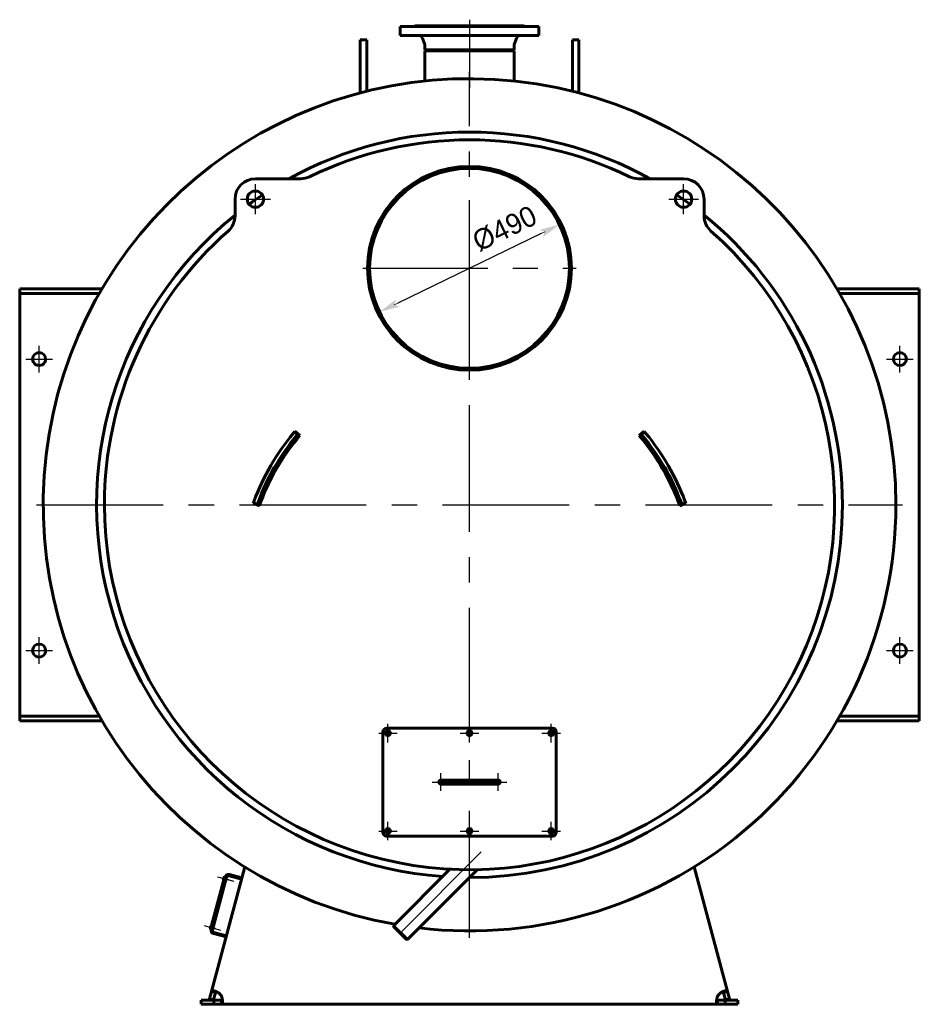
# Model space of a CAD drawing. Header units: millimetres. Extents: x 0 to 5109, y -169 to 841.
# Tile 5 of 6: x 3709 to 3929, y -120 to 121. Entities that reach past the tile are written whole.
import ezdxf

# ---------------------------------------------------------------- set-up
doc = ezdxf.new("R2010")
doc.units = ezdxf.units.MM
for name, pattern in [('CENTER_per1_scale0.163386', [8.3, 5.1875, -1.0375, 1.0375, -1.0375]), ('CENTER_per1_scale0.196850', [10, 6.25, -1.25, 1.25, -1.25]), ('CENTER_per1_scale0.236220', [12, 7.5, -1.5, 1.5, -1.5]), ('CENTER_per1_scale0.270697', [13.751396, 8.594623, -1.718925, 1.718925, -1.718925]), ('CENTER_per1_scale0.433071', [22, 13.75, -2.75, 2.75, -2.75]), ('CENTER_per1_scale0.629921', [32, 20, -4, 4, -4]), ('CENTER_per1_scale0.787402', [40, 25, -5, 5, -5]), ('CENTER_per2_scale0.866207', [44.003335, 27.502084, -5.500417, 5.500417, -5.500417]), ('CENTER_per2a_scale0.979565', [49.761905, 31.10119, -6.220238, 6.220238, -6.220238]), ('CENTER_per3_scale0.754593', [38.333333, 23.958333, -4.791667, 4.791667, -4.791667]), ('CENTER_per6_scale0.869423', [44.166667, 27.604167, -5.520833, 5.520833, -5.520833]), ('CENTER_pera_scale0.964567', [49, 30.625, -6.125, 6.125, -6.125])]:
    doc.linetypes.add(name, pattern=pattern)
doc.styles.add('TextStyle_1', font='T-FLEX Type A.TTF', dxfattribs={"height": 5})
doc.dimstyles.new('DIM_ST_3', dxfattribs={"dimtxt": 5, "dimasz": 5, "dimexe": 0, "dimexo": 0, "dimgap": 1.25, "dimtad": 1, "dimlfac": 10, "dimrnd": 0.01, "dimdsep": 46, "dimtxsty": 'TextStyle_1', "dimblk": 'Arrow_3_C7_Status', "dimcen": 0.09, "dimclrd": 7, "dimclre": 7, "dimclrt": 7, "dimazin": 0, "dimtfac": 1, "dimtdec": 0, "dimtmove": 0, "dimatfit": 0, "dimldrblk": 'NONE', "dimfxl": 1, "dimtvp": 1, "dimtolj": 1, "dimarcsym": 0})

# ---------------------------------------------------------------- blocks, each defined once
blk = doc.blocks.new('Arrow_3_C7_Status')
at = {"color": 7, "linetype": 'Continuous', "lineweight": 0}
blk.add_line((-1, 0), (-0.8, 0), dxfattribs=at)
at = {"color": 7}
blk.add_solid([(-1, -0.2), (0, 0), (-0.8, 0), (-1, 0.2)], dxfattribs=at)
blk = doc.blocks.new('*D12')
at = {"color": 7, "lineweight": -2}
blk.add_line((17.54, 69.02), (-17.54, 51.98), dxfattribs=at)
at = {"layer": 'Defpoints', "color": 0}
for p in [(22.04, 71.2), (-17.54, 51.98)]:
    blk.add_point(p, dxfattribs=at)
at = {"color": 7, "lineweight": -2, "xscale": 5, "yscale": 5, "zscale": 5}
for p, rotation in [((22.04, 71.2), 25.90282519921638), ((-22.04, 49.8), 205.9028251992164)]:
    blk.add_blockref('Arrow_3_C7_Status', p, dxfattribs=dict(at, rotation=rotation))
at = {"color": 7, "insert": (8.61, 70.24), "char_height": 5, "attachment_point": 5, "rotation": 25.9028, "style": 'TextStyle_1'}
blk.add_mtext('\\A1;%%c490{\\H0.5x;\\S^ ;} ', dxfattribs=at)
blk = doc.blocks.new('_None')
blk = doc.blocks.new('Проекция_3')
at = {"color": 7, "linetype": 'CENTER_per1_scale0.433071', "lineweight": 25}
blk.add_line((0, 121.4667), (0, 115.9333), dxfattribs=at)
at = {"color": 7, "linetype": 'Continuous', "lineweight": 60}
for p, q in [((-17, 119.8), (-17, 117.6)), ((0, 119.8), (-17, 119.8)), ((-17, 119.8), (-17, 117.6)), ((0, 120), (-13.4, 120)), ((0, 120), (13.4, 120)), ((0, 119.8), (17, 119.8)), ((17, 117.6), (17, 119.8)), ((-26.8, 110.9625), (-26.8, 116.5012)), ((-25.2, 116.5012), (-26.8, 116.5012)), ((-25.2, 110.9625), (-25.2, 116.5012)), ((0, 117.6), (-17, 117.6)), ((-11.5114, 116.9399), (-11.0145, 115.5647)), ((-11.5114, 116.9399), (-11.0145, 115.5647)), ((0, 117.6), (17, 117.6)), ((11.0145, 115.5647), (11.5114, 116.9399)), ((25.2, 110.9625), (25.2, 116.5012)), ((26.8, 116.5012), (25.2, 116.5012)), ((26.8, 110.9625), (26.8, 116.5012)), ((-10.955, 115.2249), (-10.955, 114.0916)), ((-10.955, 115.2249), (-10.955, 114.0916)), ((-10.955, 114.0916), (-10.575, 113.8)), ((0, 114.0916), (-10.955, 114.0916)), ((-10.955, 113.8), (-10.955, 106.4242)), ((-10.955, 113.8), (10.955, 113.8)), ((-10.955, 113.8), (-10.955, 106.4242)), ((0, 114.0916), (10.955, 114.0916)), ((10.575, 113.8), (10.955, 114.0916)), ((10.955, 114.0916), (10.955, 115.2249)), ((10.955, 106.4242), (10.955, 113.8)), ((-26.8, 110.9625), (-26.8, 103.505)), ((-25.2, 110.9625), (-25.2, 103.916)), ((25.2, 110.9625), (25.2, 103.916)), ((26.8, 110.9625), (26.8, 103.505)), ((10.955, 106.4242), (10.955, 106.4242)), ((-0.0021, 85), (-0.0022, 85.5)), ((0.0021, 85), (0.0022, 85.5)), ((-41.3925, 82.4524), (-52.4822, 82.4524)), ((52.4822, 82.4524), (41.3925, 82.4524)), ((-57.4822, 77.4524), (-57.4822, 73.3958)), ((57.4822, 73.3958), (57.4822, 77.4524)), ((-110.25, 55.5), (-109.1271, 55.5)), ((-110.25, 54.3), (-110.25, 55.5)), ((-110.25, 53.1), (-110.25, 54.3)), ((-109.1271, 54.3), (-110.25, 54.3)), ((-90.8765, 55.5), (-109.1271, 55.5)), ((-90.8765, 54.3), (-109.1271, 54.3)), ((-90.0625, 55.5), (-90.8765, 55.5)), ((-90.758, 54.3), (-90.8765, 54.3)), ((90.0625, 55.5), (90.8765, 55.5)), ((90.758, 54.3), (90.8765, 54.3)), ((90.8765, 55.5), (109.1271, 55.5)), ((90.8765, 54.3), (109.1271, 54.3)), ((109.1271, 55.5), (110.25, 55.5)), ((110.25, 54.3), (109.1271, 54.3)), ((110.25, 55.5), (110.25, 54.3)), ((110.25, 53.1), (110.25, 54.3)), ((-110.25, -48.1), (-110.25, 53.1)), ((110.25, 53.1), (110.25, -48.1)), ((-42.1516, 19.7184), (-42.9145, 20.3649)), ((-41.5661, 19.4807), (-42.7831, 20.5195)), ((42.7831, 20.5195), (41.5661, 19.4807)), ((42.1516, 19.7184), (42.9145, 20.3649)), ((-53.0183, 2.7915), (-51.5102, 2.257)), ((-52.0089, 2.6451), (-52.9502, 2.9826)), ((51.5102, 2.257), (53.0183, 2.7915)), ((52.0089, 2.6451), (52.9502, 2.9826)), ((-110.25, -48.1), (-110.25, -49.3)), ((110.25, -48.1), (110.25, -49.3)), ((-110.25, -49.3), (-109.1271, -49.3)), ((-110.25, -50.5), (-110.25, -49.3)), ((-109.1271, -50.5), (-110.25, -50.5)), ((-90.8765, -49.3), (-109.1271, -49.3)), ((-90.8765, -50.5), (-109.1271, -50.5)), ((-90.758, -49.3), (-90.8765, -49.3)), ((-90.0625, -50.5), (-90.8765, -50.5)), ((90.0625, -50.5), (90.8765, -50.5)), ((90.758, -49.3), (90.8765, -49.3)), ((90.8765, -49.3), (109.1271, -49.3)), ((90.8765, -50.5), (109.1271, -50.5)), ((109.1271, -49.3), (110.25, -49.3)), ((110.25, -50.5), (109.1271, -50.5)), ((110.25, -49.3), (110.25, -50.5)), ((-20.25, -52.25), (20.25, -52.25)), ((-21.25, -77.75), (-21.25, -53.25)), ((21.25, -53.25), (21.25, -77.75)), ((-5.75, -65), (-7, -65)), ((5.75, -65), (-5.75, -65)), ((7, -65), (5.75, -65)), ((-7, -66), (-5.75, -66)), ((-5.75, -66), (5.75, -66)), ((5.75, -66), (7, -66)), ((20.25, -78.75), (-20.25, -78.75)), ((-63.2408, -116.8355), (-55.0631, -86.3161)), ((-4.7872, -86.8719), (-18.6323, -100.7169)), ((55.0631, -86.3161), (63.2408, -116.8355)), ((-60.0731, -88.7861), (-63.4895, -101.5363)), ((-63.3222, -101.6846), (-59.854, -88.7412)), ((-63.2963, -101.588), (-59.8799, -88.8378)), ((-63.0324, -101.7623), (-59.5642, -88.8189)), ((-60.3321, -89.4051), (-60.195, -88.8932)), ((-60.0925, -88.8585), (-60.1215, -88.8507)), ((-59.8799, -88.8378), (-60.0731, -88.7861)), ((-59.3625, -89.2249), (-59.6522, -89.1473)), ((-59.4453, -89.534), (-59.3625, -89.2249)), ((-58.9519, -88.4653), (-55.8609, -89.2935)), ((-58.8742, -88.1755), (-55.7833, -89.0038)), ((-15.2169, -104.1323), (1.9363, -86.9791)), ((-60.2897, -89.4786), (-60.2607, -89.4863)), ((-59.7351, -89.4564), (-59.4453, -89.534)), ((-63.5415, -101.3826), (-63.4043, -100.8706)), ((-63.3019, -100.836), (-63.3308, -100.8282)), ((-62.5718, -101.2024), (-62.8616, -101.1248)), ((-62.6546, -101.5115), (-62.5718, -101.2024)), ((-15.2169, -104.1323), (-18.6323, -100.7169)), ((-18.6323, -100.7169), (-18.6323, -100.9291)), ((-18.6323, -100.9291), (-15.4291, -104.1323)), ((-63.4991, -101.4561), (-63.4701, -101.4638)), ((-63.2963, -101.588), (-63.4895, -101.5363)), ((-62.9444, -101.4339), (-62.6546, -101.5115)), ((-59.6656, -103.4926), (-62.7565, -102.6644)), ((-59.5879, -103.2029), (-62.6789, -102.3746)), ((-15.4291, -104.1323), (-15.2169, -104.1323)), ((-63.7255, -118.6446), (-63.2408, -116.8355)), ((-62.2748, -117.0943), (-63.2408, -116.8355)), ((-62.7596, -118.9034), (-62.2748, -117.0943)), ((-62.2714, -117.0815), (-62.2748, -117.0943)), ((62.2748, -117.0943), (63.2408, -116.8355)), ((62.2748, -117.0943), (62.7596, -118.9034)), ((63.2408, -116.8355), (63.7255, -118.6446)), ((-65.8, -119), (-62.6855, -119)), ((-65.8, -120), (-65.8, -119)), ((-65.8, -120), (-62.6855, -120)), ((-62.7596, -118.9034), (-63.7255, -118.6446)), ((-62.6855, -119), (-60.8125, -119)), ((-62.6855, -119), (-62.6855, -120)), ((-62.6855, -120), (-60.8125, -120)), ((-60.8125, -119), (-60.8125, -120)), ((60.8125, -120), (-60.8125, -120)), ((60.8125, -119), (62.6855, -119)), ((60.8125, -119), (60.8125, -120)), ((60.8125, -120), (62.6855, -120)), ((65.8, -119), (62.6855, -119)), ((62.6855, -119), (62.6855, -120)), ((65.8, -120), (62.6855, -120)), ((62.7596, -118.9034), (63.7255, -118.6446)), ((65.8, -119), (65.8, -120))]:
    blk.add_line(p, q, dxfattribs=at)
at = {"color": 7, "linetype": 'CENTER_per1_scale0.270697', "lineweight": 25}
blk.add_line((0, 118.6065), (0, 113.898), dxfattribs=at)
at = {"color": 7, "linetype": 'CENTER_per2_scale0.866207', "lineweight": 25}
blk.add_line((0, 116.8915), (0, 104.7575), dxfattribs=at)
at = {"color": 7, "linetype": 'CENTER_per2a_scale0.979565', "lineweight": 25}
for p, q in [((0, -103.6667), (0, 108.6667)), ((-106.1667, 2.5), (106.1667, 2.5))]:
    blk.add_line(p, q, dxfattribs=at)
at = {"color": 7, "linetype": 'CENTER_pera_scale0.964567', "lineweight": 25}
for p, q in [((0, 34.3333), (0, 86.6667)), ((-26.1667, 60.5), (26.1667, 60.5))]:
    blk.add_line(p, q, dxfattribs=at)
at = {"color": 7, "linetype": 'CENTER_per1_scale0.787402', "lineweight": 25}
for p, q in [((-52.4822, 73.7857), (-52.4822, 81.1191)), ((52.4822, 73.7857), (52.4822, 81.1191)), ((-56.1489, 77.4524), (-48.8156, 77.4524)), ((48.8156, 77.4524), (56.1489, 77.4524))]:
    blk.add_line(p, q, dxfattribs=at)
at = {"color": 7, "linetype": 'CENTER_per1_scale0.629921', "lineweight": 25}
for p, q in [((-105.5, 34.9833), (-105.5, 41.5167)), ((105.5, 34.9833), (105.5, 41.5167)), ((-108.7667, 38.25), (-102.2333, 38.25)), ((102.2333, 38.25), (108.7667, 38.25)), ((-105.5, -36.5167), (-105.5, -29.9833)), ((105.5, -36.5167), (105.5, -29.9833)), ((-108.7667, -33.25), (-102.2333, -33.25)), ((102.2333, -33.25), (108.7667, -33.25))]:
    blk.add_line(p, q, dxfattribs=at)
at = {"color": 7, "linetype": 'CENTER_per1_scale0.236220', "lineweight": 25}
for p, q in [((-20, -55.7667), (-20, -51.2333)), ((0, -55.7667), (0, -51.2333)), ((20, -55.7667), (20, -51.2333)), ((-22.2667, -53.5), (-17.7333, -53.5)), ((-2.2667, -53.5), (2.2667, -53.5)), ((17.7333, -53.5), (22.2667, -53.5)), ((-20, -79.7667), (-20, -75.2333)), ((0, -79.7667), (0, -75.2333)), ((20, -79.7667), (20, -75.2333)), ((-22.2667, -77.5), (-17.7333, -77.5)), ((-2.2667, -77.5), (2.2667, -77.5)), ((17.7333, -77.5), (22.2667, -77.5))]:
    blk.add_line(p, q, dxfattribs=at)
at = {"color": 7, "linetype": 'CENTER_per1_scale0.196850', "lineweight": 25}
for p, q in [((-7, -67.6667), (-7, -63.3333)), ((7, -67.6667), (7, -63.3333)), ((-9.1667, -65.5), (-4.8333, -65.5)), ((4.8333, -65.5), (9.1667, -65.5))]:
    blk.add_line(p, q, dxfattribs=at)
at = {"color": 7, "linetype": 'CENTER_per3_scale0.754593', "lineweight": 25}
blk.add_line((-7.4167, -65.5), (7.4167, -65.5), dxfattribs=at)
at = {"color": 7, "linetype": 'CENTER_per6_scale0.869423', "lineweight": 25}
blk.add_line((2.8862, -82.6138), (-18.2092, -103.7092), dxfattribs=at)
at = {"color": 7, "linetype": 'CENTER_per1_scale0.163386', "lineweight": 25}
for p, q in [((-61.8155, -88.7333), (-57.794, -89.8108)), ((-65.0248, -100.7108), (-61.0034, -101.7883))]:
    blk.add_line(p, q, dxfattribs=at)
at = {"color": 7, "lineweight": 60, "flags": 128}
for points in [[(-61.3089, -117.3531), (-61.3893, -117.2945), (-61.4714, -117.2377), (-61.5551, -117.1828), (-61.6401, -117.1298), (-61.7245, -117.0798), (-61.8093, -117.032), (-61.8941, -116.9866), (-61.9788, -116.9436), (-62.0615, -116.9039), (-62.1433, -116.8667), (-62.2239, -116.8321), (-62.3032, -116.8002), (-62.3806, -116.7712), (-62.4558, -116.7452), (-62.5286, -116.7221), (-62.5987, -116.7021), (-62.666, -116.6853), (-62.7302, -116.6716), (-62.7912, -116.6612), (-62.8487, -116.6541), (-62.9028, -116.6503), (-62.9529, -116.6498), (-62.9992, -116.6528), (-63.0415, -116.6591), (-63.0804, -116.669), (-63.1152, -116.6823), (-63.1458, -116.6991), (-63.1725, -116.7194), (-63.1955, -116.7434), (-63.2144, -116.7708), (-63.2294, -116.8015), (-63.2408, -116.8355)], [(-62.1086, -116.8823), (-62.1306, -116.8908), (-62.1542, -116.9035), (-62.1753, -116.9187), (-62.1947, -116.9366), (-62.2124, -116.9573), (-62.2284, -116.9807), (-62.2464, -117.0144), (-62.2619, -117.0523), (-62.2748, -117.0943)], [(-60.8125, -120), (-60.774, -119.9975), (-60.7382, -119.9898), (-60.7052, -119.977), (-60.6741, -119.9582), (-60.6459, -119.9336), (-60.6205, -119.9034), (-60.5986, -119.8687), (-60.5794, -119.8286), (-60.5628, -119.7833), (-60.5484, -119.7312), (-60.5368, -119.6737), (-60.5279, -119.6111), (-60.5221, -119.5483), (-60.5186, -119.4814), (-60.5176, -119.4107), (-60.5189, -119.3339), (-60.5228, -119.2534), (-60.5292, -119.1696), (-60.5377, -119.0864), (-60.5485, -119.0006), (-60.5617, -118.9125), (-60.5776, -118.8199), (-60.596, -118.7254), (-60.6169, -118.6296), (-60.6418, -118.527), (-60.6694, -118.4235), (-60.6999, -118.3197), (-60.7344, -118.2126), (-60.7719, -118.1058), (-60.8125, -118)], [(60.8125, -118), (60.774, -118.1002), (60.7382, -118.2012), (60.7052, -118.3026), (60.6741, -118.4069), (60.6459, -118.511), (60.6205, -118.6142), (60.5986, -118.7128), (60.5794, -118.8101), (60.5628, -118.9054), (60.5484, -119.0014), (60.5368, -119.0948), (60.5279, -119.1851), (60.5221, -119.2659), (60.5186, -119.3436), (60.5176, -119.4177), (60.5189, -119.4902), (60.5228, -119.5585), (60.5292, -119.6223), (60.5377, -119.6792), (60.5485, -119.7317), (60.5617, -119.7797), (60.5776, -119.8242), (60.596, -119.8638), (60.6169, -119.8983), (60.6418, -119.9293), (60.6694, -119.9546), (60.6999, -119.9743), (60.7344, -119.9887), (60.7719, -119.9972), (60.8125, -120)], [(63.2408, -116.8355), (63.2283, -116.7989), (63.2117, -116.7663), (63.1907, -116.7378), (63.1645, -116.7126), (63.1335, -116.6917), (63.0977, -116.675), (63.0585, -116.6629), (63.0148, -116.6547), (62.9668, -116.6503), (62.9128, -116.6499), (62.8542, -116.6536), (62.7914, -116.6612), (62.7293, -116.6718), (62.6638, -116.6858), (62.5952, -116.7031), (62.5214, -116.7243), (62.4446, -116.7489), (62.3653, -116.7768), (62.2872, -116.8065), (62.2071, -116.8392), (62.1254, -116.8746), (62.04, -116.914), (61.9536, -116.9562), (61.8664, -117.0012), (61.7737, -117.0518), (61.681, -117.1053), (61.5886, -117.1616), (61.4941, -117.2226), (61.4006, -117.2865), (61.3089, -117.3531)], [(62.2748, -117.0943), (62.2606, -117.0488), (62.2432, -117.0076), (62.2217, -116.9702), (62.1961, -116.9381), (62.167, -116.9123), (62.1337, -116.8922), (62.1088, -116.8823)], [(-60.8125, -119), (-60.7649, -118.998), (-60.7206, -118.9919), (-60.6789, -118.9808), (-60.6413, -118.9644), (-60.6088, -118.943), (-60.5808, -118.916), (-60.5647, -118.8945)], [(60.5648, -118.8941), (60.5811, -118.9163), (60.6034, -118.9385), (60.6293, -118.9575), (60.6582, -118.9727), (60.6921, -118.985), (60.729, -118.9934), (60.7695, -118.9984), (60.8125, -119)]]:
    blk.add_lwpolyline(points, dxfattribs=at)
at = {"color": 7, "linetype": 'Continuous', "lineweight": 60}
for centre, radius in [((0, 60.5), 24.5), ((-52.4822, 77.4524), 2), ((52.4822, 77.4524), 2), ((105.5, 38.25), 1.6), ((105.5, -33.25), 1.6), ((-20, -53.5), 0.5), ((0, -53.5), 0.5), ((20, -53.5), 0.5), ((-20, -77.5), 0.5), ((0, -77.5), 0.5), ((20, -77.5), 0.5)]:
    blk.add_circle(centre, radius, dxfattribs=at)
for centre, radius, start, end in [((-13.6, 120), 0.2, 270, 0.000005), ((13.6, 120), 0.2, 180, 270), ((-12.4519, 116.6), 1, 19.868013, 90), ((12.4519, 116.6), 1, 90, 160.131987), ((-11.955, 115.2249), 1, 0, 19.868013), ((11.955, 115.2249), 1, 160.131987, 180), ((0, 2.5), 104.5, 360, 259.914142), ((0, 2.5), 91.4, 61.015741, 118.984259), ((0, 2.5), 91.4, 61.015741, 118.984259), ((0, 2.5), 89.5, 64.022657, 115.977343), ((0, 60.5), 25, 90.005, 180.000001), ((0, 60.5), 25, 180, 89.995), ((0, 60.5), 24.5, 90.005, 180), ((0, 60.5), 24.5, 180, 89.995), ((-52.4822, 77.4524), 5, 90, 180), ((-41.3925, 87.4524), 5, 270, 295.977343), ((41.3925, 87.4524), 5, 244.022657, 270), ((52.4822, 77.4524), 5, 0, 90), ((0, 2.5), 91.4, 123.748491, 126.251509), ((0, 2.5), 91.4, 123.748491, 126.251509), ((0, 2.5), 91.4, 53.748491, 56.251509), ((0, 2.5), 91.4, 53.748491, 56.251509), ((0, 2.5), 91.4, 128.969645, 265.872709), ((0, 2.5), 91.4, 128.969645, 265.872709), ((-62.4822, 73.3958), 5, 311.390522, 0), ((0, 2.5), 91.4, 359.999999, 51.030355), ((0, 2.5), 91.4, 359.999999, 51.030355), ((62.4822, 73.3958), 5, 180, 228.609478), ((0, 2.5), 89.5, 131.390522, 180), ((0, 2.5), 89.5, 180, 48.609478), ((-105.5, 38.25), 1.6, 0.000005, 180), ((-105.5, 38.25), 1.6, 180, 0.000005), ((0, -16), 56.25, 140.236594, 159.763406), ((0, -16), 55.25, 140.236594, 159.763406), ((0, -16), 54.65, 139.516074, 160.483926), ((0, -16), 56.25, 139.72273, 140.236594), ((0, -16), 56.25, 140.200109, 140.236594), ((0, -16), 56.25, 139.516074, 140.198675), ((0, -16), 55.25, 139.72273, 140.236594), ((0, -16), 54.65, 19.516074, 40.483926), ((0, -16), 55.25, 39.763406, 40.27727), ((0, -16), 55.25, 20.236594, 39.763406), ((0, -16), 56.25, 40.015572, 40.483926), ((0, -16), 56.25, 39.763406, 40.27727), ((0, -16), 56.25, 39.763406, 40.014422), ((0, -16), 56.25, 20.236594, 39.763406), ((0, -16), 56.25, 160.015572, 160.483926), ((0, -16), 56.25, 159.763406, 160.27727), ((0, -16), 56.25, 159.763406, 160.014422), ((0, -16), 55.25, 159.763406, 160.27727), ((0, 2.5), 104.5, 263.211666, 360), ((0, 2.5), 91.4, 270.009608, 359.999999), ((0, 2.5), 91.4, 270.009608, 359.999999), ((0, -16), 55.25, 19.72273, 20.236594), ((0, -16), 56.25, 19.72273, 20.236594), ((0, -16), 56.25, 20.200109, 20.236594), ((0, -16), 56.25, 19.516074, 20.198675), ((-105.5, -33.25), 1.6, 0.000005, 180), ((-105.5, -33.25), 1.6, 180, 0.000005), ((-20.25, -53.25), 1, 90, 179.999995), ((-20, -53.5), 0.6, 270, 179.999995), ((0, -53.5), 0.6, 270, 180), ((20, -53.5), 0.6, 270, 180), ((20.25, -53.25), 1, 0.000005, 90), ((-20, -53.5), 0.6, 179.999995, 270), ((0, -53.5), 0.6, 180, 270), ((20, -53.5), 0.6, 180, 270), ((-7, -65.5), 0.5, 90, 180), ((7, -65.5), 0.5, 0, 90), ((-7, -65.5), 0.5, 180, 270), ((7, -65.5), 0.5, 270, 0), ((-20, -77.5), 0.6, 270, 179.999992), ((0, -77.5), 0.6, 270, 180), ((20, -77.5), 0.6, 270, 180), ((-20.25, -77.75), 1, 179.999995, 270), ((-20, -77.5), 0.6, 179.999992, 270), ((0, -77.5), 0.6, 180, 270), ((20, -77.5), 0.6, 180, 270), ((20.25, -77.75), 1, 270, 0.000005), ((-60.137, -88.9087), 0.06, 75, 165), ((-59.0813, -88.9483), 0.8, 75, 165), ((-59.0813, -88.9483), 0.5, 75, 165), ((-60.2742, -89.4206), 0.06, 165, 255), ((-63.4835, -101.3981), 0.06, 165, 255), ((-63.3464, -100.8862), 0.06, 75, 165), ((-62.5495, -101.8917), 0.8, 165, 255), ((-62.5495, -101.8917), 0.5, 165, 255), ((-63.0176, -119.1781), 2.5, 28.114746, 46.885254), ((63.0176, -119.1781), 2.5, 133.114746, 151.885254)]:
    blk.add_arc(centre, radius, start, end, dxfattribs=at)
dim = blk.add_diameter_dim_2p(p1=(-22.0386, 49.7973), p2=(22.0386, 71.2027), text='<>{\\H0.5x;\\S^ ;} ', dimstyle='DIM_ST_3')
dim.commit()
dim.dimension.update_dxf_attribs({"geometry": '*D12', "text_midpoint": (10.2439, 66.8644), "dimtype": 163})

msp = doc.modelspace()

# ---------------------------------------------------------------- block references
msp.add_blockref('Проекция_3', (3818.79, 0))

doc.saveas('drawing.dxf')
